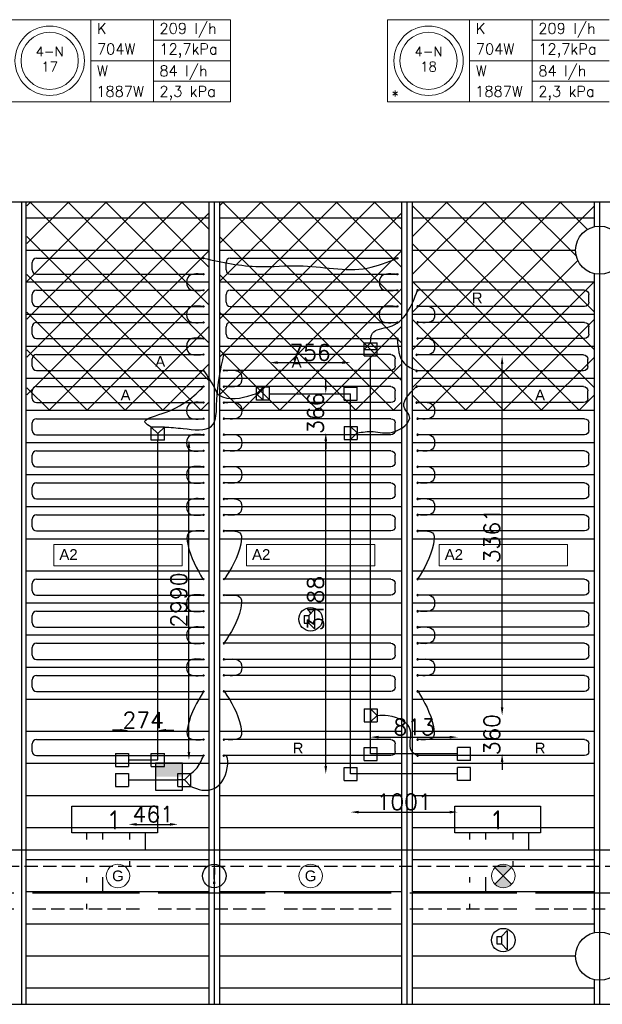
# Model space of a CAD drawing. Extents: x 51386 to 741080, y -643930 to -279818.
# Tile 30 of 34: x 384133 to 389575, y -290011 to -280806. Entities that reach past the tile are written whole.
import ezdxf
from ezdxf.enums import TextEntityAlignment as Align

# ---------------------------------------------------------------- set-up
doc = ezdxf.new("R2010")
doc.units = 0
doc.header["$LTSCALE"] = 25
for name, pattern in [('2322105', [47, 40, -7]), ('2322106', [47, 5, -2, 5, -2, 5, -2, 5, -2, 5, -2, 5, -7]), ('2322107', [2000, 1000, 1000]), ('2322108', [7, 5, -2])]:
    doc.linetypes.add(name, pattern=pattern)
doc.layers.get('0').update_dxf_attribs({"linetype": 'CONTINUOUS'})
doc.layers.get('DEFPOINTS').update_dxf_attribs({"linetype": 'CONTINUOUS'})
for name, color, linetype in [('000Vermogens2', 7, 'CONTINUOUS'), ('60', 7, 'CONTINUOUS'), ('KP-bandraster', 5, 'CONTINUOUS'), ('KP-koppelingen', 6, 'CONTINUOUS'), ('KP-leidingen(aanvoer)', 5, 'CONTINUOUS'), ('KP-leidingen(retour)', 1, 'CONTINUOUS'), ('KP-lucht centreline', 2, 'CONTINUOUS'), ('KP-maatvoering', 7, 'CONTINUOUS'), ('KP-Melders', 3, 'CONTINUOUS'), ('KP-Oppervlak', 3, 'CONTINUOUS'), ('KP-panelen', 1, 'CONTINUOUS'), ('KP-registers', 4, 'CONTINUOUS'), ('KP-slangen', 7, 'CONTINUOUS'), ('KP-tekst', 7, 'CONTINUOUS'), ('SYM-W', 7, 'CONTINUOUS'), ('Thermostaat', 160, 'CONTINUOUS'), ('WL5501--', 130, 'CONTINUOUS'), ('WL5502--', 130, 'CONTINUOUS'), ('WL561---_AANVOER', 10, 'CONTINUOUS'), ('WL561---_RETOUR', 10, 'CONTINUOUS')]:
    doc.layers.add(name, color=color, linetype=linetype)
doc.layers.add('KP-Aluminium', color=8, linetype='CONTINUOUS', lineweight=18)
doc.layers.add('KP-Verlichting', color=2, linetype='CONTINUOUS', lineweight=18)
doc.styles.add('arial', font='ARIAL.TTF')
doc.styles.add('BURO-018', font='ISO96.shx', dxfattribs={"height": 90})
doc.styles.add('ISO', font='ISO.SHX')
doc.styles.add('VERWOL-1', font='ROMANS.SHX')
doc.dimstyles.new('MARTIN', dxfattribs={"dimscale": 0, "dimtxt": 50, "dimasz": 75, "dimexe": 4, "dimexo": 4, "dimgap": 20, "dimtad": 1, "dimdec": 0, "dimrnd": 0.01, "dimzin": 1, "dimdsep": 46, "dimtxsty": 'VERWOL-1', "dimcen": -25, "dimdle": 1, "dimclrd": 7, "dimclre": 2, "dimclrt": 7, "dimadec": 0, "dimazin": 0, "dimtfac": 1, "dimtdec": 0, "dimtix": 1, "dimtofl": 0, "dimtmove": 0, "dimatfit": 3, "dimldrblk": 'OBLIQUE', "dimfxl": 0, "dimtvp": 33.333333, "dimtolj": 1, "dimtzin": 1, "dimarcsym": 0})
pattern_1 = [(45, (186419.77, -45455.28), (-176.7767, 176.7767), []), (135, (186419.77, -45455.28), (-176.7767, -176.7767), [])]

# ---------------------------------------------------------------- blocks, each defined once
blk = doc.blocks.new('Register A')
at = {"layer": 'KP-registers', "linetype": 'Continuous'}
for p, q in [((50, 115), (50, 185)), ((90, 225), (1644, 225)), ((90, 75), (1644, 75))]:
    blk.add_line(p, q, dxfattribs=at)
for centre in [(1650, 225), (1650, 75)]:
    blk.add_circle(centre, 6, dxfattribs=at)
for centre, start, end in [((90, 185), 90, 180), ((90, 115), 180, 270)]:
    blk.add_arc(centre, 40, start, end, dxfattribs=at)
blk = doc.blocks.new('*D1607')
at = {"layer": 'DEFPOINTS', "color": 0, "linetype": 'Continuous', "transparency": 16777216}
for p in [(385423, -287449.4), (385148.9, -287726.1), (385423, -287726.1)]:
    blk.add_point(p, dxfattribs=at)
at = {"layer": 'KP-maatvoering', "color": 7, "linetype": 'Continuous', "lineweight": -2, "transparency": 16777216}
for p, q in [((385073.9, -287449.4), (384998.9, -287449.4)), ((385498, -287449.4), (385573, -287449.4))]:
    blk.add_line(p, q, dxfattribs=at)
at = {"layer": 'KP-maatvoering', "color": 7, "linetype": 'Continuous', "transparency": 16777216}
for points in [[(385073.9, -287436.9), (385073.9, -287461.9), (385148.9, -287449.4)], [(385498, -287436.9), (385498, -287461.9), (385423, -287449.4)]]:
    blk.add_solid(points, dxfattribs=at)
at = {"layer": 'KP-maatvoering', "color": 7, "linetype": 'Continuous', "transparency": 16777216, "insert": (385286, -287354.4), "char_height": 150, "attachment_point": 5, "style": 'VERWOL-1'}
blk.add_mtext('\\A1;274', dxfattribs=at)
blk = doc.blocks.new('_OBLIQUE')
at = {"color": 0, "linetype": 'ByBlock'}
blk.add_line((-0.5, -0.5), (0.5, 0.5), dxfattribs=at)
blk = doc.blocks.new('*D1608')
at = {"layer": 'DEFPOINTS', "color": 0, "linetype": 'Continuous', "transparency": 16777216}
for p in [(385148.9, -287913.3), (385610.2, -287913.4), (385610.2, -288328.8)]:
    blk.add_point(p, dxfattribs=at)
at = {"layer": 'KP-maatvoering', "color": 7, "linetype": 'Continuous', "lineweight": -2, "transparency": 16777216}
blk.add_line((385223.9, -288328.8), (385535.2, -288328.8), dxfattribs=at)
at = {"layer": 'KP-maatvoering', "color": 7, "linetype": 'Continuous', "transparency": 16777216}
for points in [[(385223.9, -288316.3), (385223.9, -288341.3), (385148.9, -288328.8)], [(385535.2, -288316.3), (385535.2, -288341.3), (385610.2, -288328.8)]]:
    blk.add_solid(points, dxfattribs=at)
at = {"layer": 'KP-maatvoering', "color": 7, "linetype": 'Continuous', "transparency": 16777216, "insert": (385379.6, -288233.8), "char_height": 150, "attachment_point": 5, "style": 'VERWOL-1'}
blk.add_mtext('\\A1;461', dxfattribs=at)
blk = doc.blocks.new('*D1609')
at = {"layer": 'DEFPOINTS', "color": 0, "linetype": 'Continuous', "transparency": 16777216}
for p in [(385423, -284735.9), (385713.5, -284735.9), (385423, -287726.1)]:
    blk.add_point(p, dxfattribs=at)
at = {"layer": 'KP-maatvoering', "color": 7, "linetype": 'Continuous', "lineweight": -2, "transparency": 16777216}
blk.add_line((385713.5, -287651.1), (385713.5, -284810.9), dxfattribs=at)
at = {"layer": 'KP-maatvoering', "color": 7, "linetype": 'Continuous', "transparency": 16777216}
for points in [[(385701, -284810.9), (385726, -284810.9), (385713.5, -284735.9)], [(385701, -287651.1), (385726, -287651.1), (385713.5, -287726.1)]]:
    blk.add_solid(points, dxfattribs=at)
at = {"layer": 'KP-maatvoering', "color": 7, "linetype": 'Continuous', "transparency": 16777216, "insert": (385618.5, -286231), "char_height": 150, "attachment_point": 5, "rotation": 90, "style": 'VERWOL-1'}
blk.add_mtext('\\A1;2990', dxfattribs=at)
blk = doc.blocks.new('*D1610')
at = {"layer": 'DEFPOINTS', "color": 0, "linetype": 'Continuous', "transparency": 16777216}
for p in [(387223, -287857.4), (388223.7, -287857.4), (388223.7, -288214.2)]:
    blk.add_point(p, dxfattribs=at)
at = {"layer": 'KP-maatvoering', "color": 7, "linetype": 'Continuous', "lineweight": -2, "transparency": 16777216}
blk.add_line((387298, -288214.2), (388148.7, -288214.2), dxfattribs=at)
at = {"layer": 'KP-maatvoering', "color": 7, "linetype": 'Continuous', "transparency": 16777216}
for points in [[(387298, -288201.7), (387298, -288226.7), (387223, -288214.2)], [(388148.7, -288201.7), (388148.7, -288226.7), (388223.7, -288214.2)]]:
    blk.add_solid(points, dxfattribs=at)
at = {"layer": 'KP-maatvoering', "color": 7, "linetype": 'Continuous', "transparency": 16777216, "insert": (387723.4, -288119.2), "char_height": 150, "attachment_point": 5, "style": 'VERWOL-1'}
blk.add_mtext('\\A1;1001', dxfattribs=at)
blk = doc.blocks.new('*D1611')
at = {"layer": 'DEFPOINTS', "color": 0, "linetype": 'Continuous', "transparency": 16777216}
for p in [(388223.7, -287513.3), (387410.2, -287609.4), (388223.7, -287670.2)]:
    blk.add_point(p, dxfattribs=at)
at = {"layer": 'KP-maatvoering', "color": 7, "linetype": 'Continuous', "lineweight": -2, "transparency": 16777216}
blk.add_line((387485.2, -287513.3), (388148.7, -287513.3), dxfattribs=at)
at = {"layer": 'KP-maatvoering', "color": 7, "linetype": 'Continuous', "transparency": 16777216}
for points in [[(387485.2, -287500.8), (387485.2, -287525.8), (387410.2, -287513.3)], [(388148.7, -287500.8), (388148.7, -287525.8), (388223.7, -287513.3)]]:
    blk.add_solid(points, dxfattribs=at)
at = {"layer": 'KP-maatvoering', "color": 7, "linetype": 'Continuous', "transparency": 16777216, "insert": (387817, -287418.3), "char_height": 150, "attachment_point": 5, "style": 'VERWOL-1'}
blk.add_mtext('\\A1;813', dxfattribs=at)
blk = doc.blocks.new('*D1612')
at = {"layer": 'DEFPOINTS', "color": 0, "linetype": 'Continuous', "transparency": 16777216}
for p in [(387471, -287310.2), (387471, -287670.2), (388639.2, -287670.2)]:
    blk.add_point(p, dxfattribs=at)
at = {"layer": 'KP-maatvoering', "color": 7, "linetype": 'Continuous', "lineweight": -2, "transparency": 16777216}
for p, q in [((388639.2, -287235.2), (388639.2, -287160.2)), ((388639.2, -287745.2), (388639.2, -287820.2))]:
    blk.add_line(p, q, dxfattribs=at)
at = {"layer": 'KP-maatvoering', "color": 7, "linetype": 'Continuous', "transparency": 16777216}
for points in [[(388626.7, -287235.2), (388651.7, -287235.2), (388639.2, -287310.2)], [(388626.7, -287745.2), (388651.7, -287745.2), (388639.2, -287670.2)]]:
    blk.add_solid(points, dxfattribs=at)
at = {"layer": 'KP-maatvoering', "color": 7, "linetype": 'Continuous', "transparency": 16777216, "insert": (388544.2, -287490.2), "char_height": 150, "attachment_point": 5, "rotation": 90, "style": 'VERWOL-1'}
blk.add_mtext('\\A1;360', dxfattribs=at)
blk = doc.blocks.new('*D1613')
at = {"layer": 'DEFPOINTS', "color": 0, "linetype": 'Continuous', "transparency": 16777216}
for p in [(387410.2, -283949.2), (388639.2, -283949.2), (387471, -287310.2)]:
    blk.add_point(p, dxfattribs=at)
at = {"layer": 'KP-maatvoering', "color": 7, "linetype": 'Continuous', "lineweight": -2, "transparency": 16777216}
blk.add_line((388639.2, -287235.2), (388639.2, -284024.2), dxfattribs=at)
at = {"layer": 'KP-maatvoering', "color": 7, "linetype": 'Continuous', "transparency": 16777216}
for points in [[(388626.7, -284024.2), (388651.7, -284024.2), (388639.2, -283949.2)], [(388626.7, -287235.2), (388651.7, -287235.2), (388639.2, -287310.2)]]:
    blk.add_solid(points, dxfattribs=at)
at = {"layer": 'KP-maatvoering', "color": 7, "linetype": 'Continuous', "transparency": 16777216, "insert": (388544.2, -285629.7), "char_height": 150, "attachment_point": 5, "rotation": 90, "style": 'VERWOL-1'}
blk.add_mtext('\\A1;3361', dxfattribs=at)
blk = doc.blocks.new('*D1614')
at = {"layer": 'DEFPOINTS', "color": 0, "linetype": 'Continuous', "transparency": 16777216}
for p in [(386991.8, -284669.2), (387162.1, -284669.2), (387223, -287857.4)]:
    blk.add_point(p, dxfattribs=at)
at = {"layer": 'KP-maatvoering', "color": 7, "linetype": 'Continuous', "lineweight": -2, "transparency": 16777216}
blk.add_line((386991.8, -287782.4), (386991.8, -284744.2), dxfattribs=at)
at = {"layer": 'KP-maatvoering', "color": 7, "linetype": 'Continuous', "transparency": 16777216}
for points in [[(386979.3, -284744.2), (387004.3, -284744.2), (386991.8, -284669.2)], [(386979.3, -287782.4), (387004.3, -287782.4), (386991.8, -287857.4)]]:
    blk.add_solid(points, dxfattribs=at)
at = {"layer": 'KP-maatvoering', "color": 7, "linetype": 'Continuous', "transparency": 16777216, "insert": (386896.8, -286263.3), "char_height": 150, "attachment_point": 5, "rotation": 90, "style": 'VERWOL-1'}
blk.add_mtext('\\A1;3188', dxfattribs=at)
blk = doc.blocks.new('*D1615')
at = {"layer": 'DEFPOINTS', "color": 0, "linetype": 'Continuous', "transparency": 16777216}
for p in [(387162.2, -284303.1), (386991.8, -284669.2), (387162.1, -284669.2)]:
    blk.add_point(p, dxfattribs=at)
at = {"layer": 'KP-maatvoering', "color": 7, "linetype": 'Continuous', "lineweight": -2, "transparency": 16777216}
for p, q in [((386991.8, -284228.1), (386991.8, -284153.1)), ((386991.8, -284744.2), (386991.8, -284819.2))]:
    blk.add_line(p, q, dxfattribs=at)
at = {"layer": 'KP-maatvoering', "color": 7, "linetype": 'Continuous', "transparency": 16777216}
for points in [[(386979.3, -284228.1), (387004.3, -284228.1), (386991.8, -284303.1)], [(386979.3, -284744.2), (387004.3, -284744.2), (386991.8, -284669.2)]]:
    blk.add_solid(points, dxfattribs=at)
at = {"layer": 'KP-maatvoering', "color": 7, "linetype": 'Continuous', "transparency": 16777216, "insert": (386896.8, -284486.2), "char_height": 150, "attachment_point": 5, "rotation": 90, "style": 'VERWOL-1'}
blk.add_mtext('\\A1;366', dxfattribs=at)
blk = doc.blocks.new('*D1616')
at = {"layer": 'DEFPOINTS', "color": 0, "linetype": 'Continuous', "transparency": 16777216}
for p in [(387223, -284011.8), (387223, -284242.3), (386466.7, -284303.1)]:
    blk.add_point(p, dxfattribs=at)
at = {"layer": 'KP-maatvoering', "color": 7, "linetype": 'Continuous', "lineweight": -2, "transparency": 16777216}
blk.add_line((386541.7, -284011.8), (387148, -284011.8), dxfattribs=at)
at = {"layer": 'KP-maatvoering', "color": 7, "linetype": 'Continuous', "transparency": 16777216}
for points in [[(386541.7, -283999.3), (386541.7, -284024.3), (386466.7, -284011.8)], [(387148, -283999.3), (387148, -284024.3), (387223, -284011.8)]]:
    blk.add_solid(points, dxfattribs=at)
at = {"layer": 'KP-maatvoering', "color": 7, "linetype": 'Continuous', "transparency": 16777216, "insert": (386844.8, -283916.8), "char_height": 150, "attachment_point": 5, "style": 'VERWOL-1'}
blk.add_mtext('\\A1;756', dxfattribs=at)
blk = doc.blocks.new('SW30485012')
at = {"color": 0, "linetype": 'Continuous'}
for p, q in [((-2.5, 2.5), (-2.5, -2.5)), ((2.5, 2.5), (-2.5, 2.5)), ((2.5, -2.5), (2.5, 2.5)), ((-2.5, -2.5), (2.5, -2.5))]:
    blk.add_line(p, q, dxfattribs=at)
blk.add_solid([(-2.5, 0), (2.5, 0), (-2.5, -2.5), (2.5, -2.5)], dxfattribs=at)
at = {"color": 0, "linetype": 'Continuous', "style": 'BURO-018', "flags": 1}
blk.add_attdef('W_ID', (0, 0), '', height=1.8, dxfattribs=at)

msp = doc.modelspace()

# ---------------------------------------------------------------- hatches: boundary and pattern name
at = {"layer": 'KP-Aluminium', "linetype": 'Continuous'}
h = msp.add_hatch(dxfattribs=at)
h.set_pattern_fill('ANSI37', color=256, scale=2000)
h.set_pattern_definition(pattern_1)
h.paths.add_polyline_path([(385899.9, -282511), (384199.9, -282511), (384199.9, -282661), (385899.9, -282661)])
h.paths.add_polyline_path([(385899.9, -282661), (384199.9, -282661), (384199.9, -282961), (385899.9, -282961)])
h.paths.add_polyline_path([(385899.9, -282961), (384199.9, -282961), (384199.9, -283261), (385899.9, -283261)])
h.paths.add_polyline_path([(385899.9, -283261), (384199.9, -283261), (384199.9, -283561), (385899.9, -283561)])
h.paths.add_polyline_path([(385899.9, -283561), (384199.9, -283561), (384199.9, -283861), (385899.9, -283861)])
h.paths.add_polyline_path([(385899.9, -283861), (384199.9, -283861), (384199.9, -284161), (385899.9, -284161)])
h.paths.add_polyline_path([(385899.9, -284161), (384199.9, -284161), (384199.9, -284461), (385899.9, -284461)])
h = msp.add_hatch(dxfattribs=at)
h.set_pattern_fill('ANSI37', color=256, scale=2000)
h.set_pattern_definition([(45, (188219.77, -45455.28), (-176.7767, 176.7767), []), (135, (188219.77, -45455.28), (-176.7767, -176.7767), [])])
h.paths.add_polyline_path([(387699.9, -282511), (385999.9, -282511), (385999.9, -282661), (387699.9, -282661)])
h.paths.add_polyline_path([(387699.9, -282661), (385999.9, -282661), (385999.9, -282961), (387699.9, -282961)])
h.paths.add_polyline_path([(387699.9, -282961), (385999.9, -282961), (385999.9, -283261), (387699.9, -283261)])
h.paths.add_polyline_path([(387699.9, -283261), (385999.9, -283261), (385999.9, -283561), (387699.9, -283561)])
h.paths.add_polyline_path([(387699.9, -283561), (385999.9, -283561), (385999.9, -283861), (387699.9, -283861)])
h.paths.add_polyline_path([(387699.9, -283861), (385999.9, -283861), (385999.9, -284161), (387699.9, -284161)])
h.paths.add_polyline_path([(387699.9, -284161), (385999.9, -284161), (385999.9, -284461), (387699.9, -284461)])
h = msp.add_hatch(dxfattribs=at)
h.set_pattern_fill('ANSI37', color=256, scale=2000)
h.set_pattern_definition(pattern_1)
h.paths.add_polyline_path([(389499.9, -282511), (387799.9, -282511), (387799.9, -282661), (389499.9, -282661)])
h.paths.add_polyline_path([(389499.9, -282741.6), (389499.9, -282661), (387799.9, -282661), (387799.9, -282961), (389324.9, -282961, -0.350001)])
h.paths.add_polyline_path([(389324.9, -282961), (387799.9, -282961), (387799.9, -283261), (389499.9, -283261), (389499.9, -283180.4, -0.350001)])
h.paths.add_polyline_path([(389499.9, -283261), (387799.9, -283261), (387799.9, -283561), (389499.9, -283561)])
h.paths.add_polyline_path([(389499.9, -283561), (387799.9, -283561), (387799.9, -283861), (389499.9, -283861)])
h.paths.add_polyline_path([(389499.9, -283861), (387799.9, -283861), (387799.9, -284161), (389499.9, -284161)])
h.paths.add_polyline_path([(389499.9, -284161), (387799.9, -284161), (387799.9, -284461), (389499.9, -284461)])
at = {"layer": 'KP-Verlichting', "linetype": 'Continuous'}
h = msp.add_hatch(color=256, dxfattribs=at)
h.paths.add_polyline_path([(388572.2, -288733.2), (388649.9, -288811), (388727.7, -288733.2, 0.414214)])
h.paths.add_polyline_path([(388572.2, -288888.8, 0.414214), (388727.7, -288888.8), (388649.9, -288811)])

# ---------------------------------------------------------------- linework, layer by layer
at = {"layer": '000Vermogens2', "linetype": 'Continuous', "lineweight": 0}
for p, q in [((384028.7, -280805.9), (386101.5, -280805.9)), ((384796.5, -280805.9), (384796.5, -281573.8)), ((385381.8, -281189.8), (385381.8, -280805.9)), ((386101.5, -280805.9), (386101.5, -281573.8)), ((387567.8, -280805.9), (387567.8, -281573.8)), ((387567.8, -280805.9), (389640.7, -280805.9)), ((388335.7, -280805.9), (388335.7, -281573.8)), ((388920.9, -281189.8), (388920.9, -280805.9)), ((385381.8, -280997.9), (386101.5, -280997.9)), ((388920.9, -280997.9), (389640.7, -280997.9)), ((384796.5, -281189.8), (386101.5, -281189.8)), ((385381.8, -281189.8), (385381.8, -281573.8)), ((388335.7, -281189.8), (389640.7, -281189.8)), ((388920.9, -281189.8), (388920.9, -281573.8)), ((385381.8, -281381.8), (386101.5, -281381.8)), ((388920.9, -281381.8), (389640.7, -281381.8)), ((384028.7, -281573.8), (386101.5, -281573.8)), ((387567.8, -281573.8), (389640.7, -281573.8))]:
    msp.add_line(p, q, dxfattribs=at)
for centre, radius in [((384412.6, -281189.8), 324.2), ((384412.6, -281189.8), 267.6), ((387951.7, -281189.8), 324.2), ((387951.7, -281189.8), 267.6)]:
    msp.add_circle(centre, radius, dxfattribs=at)
at = {"layer": 'KP-bandraster', "linetype": 'Continuous'}
for p, q in [((384189.9, -282511), (384189.9, -290011)), ((385899.9, -282511), (385899.9, -290011)), ((385999.9, -282511), (385999.9, -290011)), ((387699.9, -282511), (387699.9, -290011)), ((387799.9, -282511), (387799.9, -290011)), ((389499.9, -282511), (389499.9, -282741.6)), ((389499.9, -283180.4), (389499.9, -289341.6)), ((389499.9, -289780.4), (389499.9, -290011))]:
    msp.add_line(p, q, dxfattribs=at)
for centre in [(389549.9, -282961), (389549.9, -289561)]:
    msp.add_circle(centre, 225, dxfattribs=at)
at = {"layer": 'KP-koppelingen', "linetype": 'Continuous'}
for p, q in [((387349.3, -283827.6), (387470.9, -283827.5)), ((387410.1, -283827.5), (387349.3, -283888.4)), ((387349.4, -283949.2), (387349.3, -283827.6)), ((387471, -283888.3), (387410.1, -283827.5)), ((387471, -283949.1), (387470.9, -283827.5)), ((387349.3, -283888.4), (387471, -283888.3)), ((387349.4, -283949.2), (387471, -283949.1)), ((386466.6, -284242.3), (386345, -284242.4)), ((386345.1, -284364), (386345, -284242.4)), ((386405.8, -284242.4), (386345, -284303.2)), ((386405.9, -284364), (386405.8, -284242.4)), ((386466.7, -284364), (386466.6, -284242.3)), ((387162.2, -284364), (387162.2, -284242.3)), ((387162.2, -284242.3), (387283.8, -284242.3)), ((387283.8, -284364), (387283.8, -284242.3)), ((386345, -284303.2), (386405.9, -284364)), ((386466.7, -284364), (386345.1, -284364)), ((387162.2, -284364), (387283.8, -284364)), ((385362.2, -284735.8), (385362.2, -284614.2)), ((385483.9, -284614.3), (385362.2, -284614.2)), ((385362.2, -284614.2), (385423, -284675)), ((385423, -284675), (385483.9, -284614.3)), ((385483.8, -284735.9), (385483.9, -284614.3)), ((387162.1, -284608.4), (387283.7, -284608.3)), ((387162.1, -284608.4), (387162.1, -284730)), ((387222.9, -284608.3), (387223, -284730)), ((387283.8, -284669.1), (387222.9, -284608.3)), ((387283.7, -284608.3), (387283.8, -284729.9)), ((385423, -284675), (385423, -284735.9)), ((387223, -284730), (387283.8, -284669.1)), ((385483.8, -284735.9), (385362.2, -284735.8)), ((387162.1, -284730), (387283.8, -284729.9)), ((387349.3, -287249.4), (387471, -287249.3)), ((387349.3, -287249.4), (387349.4, -287371)), ((387410.2, -287249.4), (387410.2, -287371)), ((387471, -287310.2), (387410.2, -287249.4)), ((387471, -287249.3), (387471, -287371)), ((387349.4, -287371), (387471, -287371)), ((387410.2, -287371), (387471, -287310.2)), ((387349.4, -287731.1), (387349.4, -287609.4)), ((387349.4, -287609.4), (387471, -287609.4)), ((387471, -287731.1), (387471, -287609.4)), ((388223.7, -287731.1), (388223.7, -287609.4)), ((388345.3, -287609.4), (388223.7, -287609.4)), ((388345.3, -287731.1), (388345.3, -287609.4)), ((385027.3, -287665.3), (385148.9, -287665.3)), ((385027.3, -287665.3), (385027.3, -287786.9)), ((385148.9, -287665.3), (385148.9, -287786.9)), ((385362.2, -287787), (385362.2, -287665.3)), ((385362.2, -287665.3), (385483.8, -287665.3)), ((385483.8, -287787), (385483.8, -287665.3)), ((387349.4, -287731.1), (387471, -287731.1)), ((388345.3, -287731.1), (388223.7, -287731.1)), ((385027.3, -287786.9), (385148.9, -287786.9)), ((385362.2, -287787), (385483.8, -287787)), ((387162.2, -287918.3), (387162.2, -287796.6)), ((387162.2, -287796.6), (387283.8, -287796.6)), ((387283.8, -287918.3), (387283.8, -287796.6)), ((388223.7, -287918.3), (388223.7, -287796.6)), ((388345.3, -287796.6), (388223.7, -287796.6)), ((388345.3, -287918.3), (388345.3, -287796.6)), ((385027.3, -287852.5), (385027.2, -287974.1)), ((385027.3, -287852.5), (385148.9, -287852.5)), ((385148.9, -287852.5), (385148.9, -287974.1)), ((385610.2, -287974.2), (385610.2, -287852.5)), ((385610.2, -287852.5), (385731.9, -287852.6)), ((385671, -287913.4), (385610.2, -287913.4)), ((385731.9, -287852.6), (385671, -287913.4)), ((385671, -287913.4), (385731.8, -287974.2)), ((385731.8, -287974.2), (385731.9, -287852.6)), ((387162.2, -287918.3), (387283.8, -287918.3)), ((388345.3, -287918.3), (388223.7, -287918.3)), ((385027.2, -287974.1), (385148.9, -287974.1)), ((385610.2, -287974.2), (385731.8, -287974.2))]:
    msp.add_line(p, q, dxfattribs=at)
at = {"layer": 'KP-leidingen(aanvoer)', "linetype": 'Continuous'}
for p, q in [((386466.7, -284303.1), (387223, -284303.1)), ((387223, -287857.4), (387223, -284303.1)), ((385423, -287726.1), (385423, -284735.9)), ((385148.9, -287726.1), (385423, -287726.1)), ((388223.7, -287857.4), (387223, -287857.4))]:
    msp.add_line(p, q, dxfattribs=at)
at = {"layer": 'KP-leidingen(retour)', "linetype": 'Continuous'}
for p, q in [((387410.2, -287670.2), (387410.2, -283949.2)), ((388223.7, -287670.2), (387410.2, -287670.2)), ((385148.9, -287913.3), (385610.2, -287913.4))]:
    msp.add_line(p, q, dxfattribs=at)
at = {"layer": 'KP-lucht centreline', "linetype": 'Continuous'}
for p, q in [((384149.9, -282511), (384149.9, -290011)), ((385949.9, -282511), (385949.9, -290011)), ((387749.9, -282511), (387749.9, -290011)), ((389549.9, -282511), (389549.9, -290011))]:
    msp.add_line(p, q, dxfattribs=at)
at = {"layer": 'KP-Melders', "linetype": 'Continuous'}
for p, q in [((386833.1, -286376.6), (386885.1, -286321.2)), ((386885.1, -286321.2), (386885.1, -286501.9)), ((386790.1, -286376.6), (386833.1, -286376.6)), ((386790.1, -286376.6), (386790.1, -286446.6)), ((386790.1, -286446.6), (386833.1, -286446.6)), ((386790.1, -286446.6), (386833.1, -286446.6)), ((386833.1, -286376.6), (386833.1, -286446.6)), ((386833.1, -286446.6), (386885.1, -286501.9)), ((388590.1, -289376.6), (388633.1, -289376.6)), ((388590.1, -289376.6), (388590.1, -289446.6)), ((388633.1, -289376.6), (388685.1, -289321.2)), ((388633.1, -289376.6), (388633.1, -289446.6)), ((388685.1, -289321.2), (388685.1, -289501.9)), ((388590.1, -289446.6), (388633.1, -289446.6)), ((388590.1, -289446.6), (388633.1, -289446.6)), ((388633.1, -289446.6), (388685.1, -289501.9))]:
    msp.add_line(p, q, dxfattribs=at)
for centre in [(386849.9, -286411), (385949.9, -288811), (388649.9, -289411)]:
    msp.add_circle(centre, 110, dxfattribs=at)
at = {"layer": 'KP-Oppervlak', "linetype": 'Continuous'}
for p, q in [((397199.9, -282511), (327899.9, -282511)), ((346399.9, -290011), (397199.9, -290011))]:
    msp.add_line(p, q, dxfattribs=at)
at = {"layer": 'KP-panelen', "linetype": 'Continuous'}
for p, q in [((385899.9, -282661), (384199.9, -282661)), ((387699.9, -282661), (385999.9, -282661)), ((389499.9, -282661), (387799.9, -282661)), ((384199.9, -282961), (385899.9, -282961)), ((385999.9, -282961), (387699.9, -282961)), ((387799.9, -282961), (389324.9, -282961)), ((385899.9, -283261), (384199.9, -283261)), ((387699.9, -283261), (385999.9, -283261)), ((389499.9, -283261), (387799.9, -283261)), ((385899.9, -283561), (384199.9, -283561)), ((387699.9, -283561), (385999.9, -283561)), ((389499.9, -283561), (387799.9, -283561)), ((385899.9, -283861), (384199.9, -283861)), ((387699.9, -283861), (385999.9, -283861)), ((389499.9, -283861), (387799.9, -283861)), ((385899.9, -284161), (384199.9, -284161)), ((387699.9, -284161), (385999.9, -284161)), ((389499.9, -284161), (387799.9, -284161)), ((385899.9, -284461), (384199.9, -284461)), ((387699.9, -284461), (385999.9, -284461)), ((389499.9, -284461), (387799.9, -284461)), ((385899.9, -284761), (384199.9, -284761)), ((387699.9, -284761), (385999.9, -284761)), ((389499.9, -284761), (387799.9, -284761)), ((385899.9, -285061), (384199.9, -285061)), ((387699.9, -285061), (385999.9, -285061)), ((389499.9, -285061), (387799.9, -285061)), ((385899.9, -285361), (384199.9, -285361)), ((387699.9, -285361), (385999.9, -285361)), ((389499.9, -285361), (387799.9, -285361)), ((385899.9, -285661), (384199.9, -285661)), ((387699.9, -285661), (385999.9, -285661)), ((389499.9, -285661), (387799.9, -285661)), ((385899.9, -285961), (384199.9, -285961)), ((387699.9, -285961), (385999.9, -285961)), ((387699.9, -285961), (385999.9, -285961)), ((389499.9, -285961), (387799.9, -285961)), ((385899.9, -286261), (384199.9, -286261)), ((387699.9, -286261), (385999.9, -286261)), ((387699.9, -286261), (385999.9, -286261)), ((389499.9, -286261), (387799.9, -286261)), ((385899.9, -286561), (384199.9, -286561)), ((387699.9, -286561), (385999.9, -286561)), ((389499.9, -286561), (387799.9, -286561)), ((385899.9, -286861), (384199.9, -286861)), ((387699.9, -286861), (385999.9, -286861)), ((389499.9, -286861), (387799.9, -286861)), ((385899.9, -287161), (384199.9, -287161)), ((387699.9, -287161), (385999.9, -287161)), ((389499.9, -287161), (387799.9, -287161)), ((385899.9, -287461), (384199.9, -287461)), ((387699.9, -287461), (385999.9, -287461)), ((389499.9, -287461), (387799.9, -287461)), ((385899.9, -287761), (384199.9, -287761)), ((387699.9, -287761), (385999.9, -287761)), ((389499.9, -287761), (387799.9, -287761)), ((385899.9, -288061), (384199.9, -288061)), ((387699.9, -288061), (385999.9, -288061)), ((389499.9, -288061), (387799.9, -288061)), ((385899.9, -288361), (384199.9, -288361)), ((387699.9, -288361), (385999.9, -288361)), ((389499.9, -288361), (387799.9, -288361)), ((385899.9, -288661), (384199.9, -288661)), ((387699.9, -288661), (385999.9, -288661)), ((389499.9, -288661), (387799.9, -288661)), ((385899.9, -288961), (384199.9, -288961)), ((387699.9, -288961), (385999.9, -288961)), ((389499.9, -288961), (387799.9, -288961)), ((385899.9, -289261), (384199.9, -289261)), ((387699.9, -289261), (385999.9, -289261)), ((389499.9, -289261), (387799.9, -289261)), ((385899.9, -289561), (384199.9, -289561)), ((387699.9, -289561), (385999.9, -289561)), ((389324.9, -289561), (387799.9, -289561)), ((385899.9, -289861), (384199.9, -289861)), ((387699.9, -289861), (385999.9, -289861)), ((389499.9, -289861), (387799.9, -289861))]:
    msp.add_line(p, q, dxfattribs=at)
at = {"layer": 'KP-slangen', "linetype": 'Continuous'}
for points in [[(385849.9, -283036), (386371.1, -283114.5), (386741.9, -283106), (387379.1, -283128.2), (387660, -283036)], [(385843.9, -283186), (385702.2, -283214.9), (385702.2, -283307.7), (385843.9, -283336)], [(387643.9, -283186), (387502.2, -283214.9), (387502.2, -283307.7), (387643.9, -283336)], [(387410.8, -283828.3), (387427.3, -283736.3), (387583.8, -283677.3), (387849.9, -283336)], [(385843.9, -283486), (385702.2, -283514.9), (385702.2, -283607.7), (385843.9, -283636)], [(387643.9, -283486), (387502.2, -283514.9), (387502.2, -283607.7), (387643.9, -283636)], [(387855.9, -283486), (387997.7, -283514.9), (387997.7, -283607.7), (387855.9, -283636)], [(385843.9, -283786), (385702.2, -283814.9), (385702.2, -283907.7), (385843.9, -283936)], [(387660, -283786), (387726.8, -284021.4), (387839.9, -284086)], [(387855.9, -283786), (387997.7, -283814.9), (387997.7, -283907.7), (387855.9, -283936)], [(385483.9, -284614.3), (385659.8, -284627.9), (385924.8, -284606.9), (385973.7, -284367.6), (386039.9, -283936)], [(385849.9, -284086), (385960.3, -284266.7), (385980.8, -284302.8), (386028.6, -284332.5), (386345.2, -284301)], [(386055.9, -284086), (386197.7, -284114.9), (386197.7, -284207.7), (386055.9, -284236)], [(385362.2, -284614.2), (385304, -284572.1), (385462.1, -284488.4), (385849.9, -284236)], [(387283.8, -284669.1), (387434, -284656.6), (387615.8, -284662.6), (387772, -284506.6), (387728.8, -284443.3), (387839.9, -284236)], [(385843.9, -284386), (385702.2, -284414.9), (385702.2, -284507.7), (385843.9, -284536)], [(386055.9, -284386), (386197.7, -284414.9), (386197.7, -284507.7), (386055.9, -284536)], [(387855.9, -284386), (387997.7, -284414.9), (387997.7, -284507.7), (387855.9, -284536)], [(385843.9, -284686), (385702.2, -284714.9), (385702.2, -284807.7), (385843.9, -284836)], [(386055.9, -284686), (386197.7, -284714.9), (386197.7, -284807.7), (386055.9, -284836)], [(387855.9, -284686), (387997.7, -284714.9), (387997.7, -284807.7), (387855.9, -284836)], [(385843.9, -284986), (385702.2, -285014.9), (385702.2, -285107.7), (385843.9, -285136)], [(386055.9, -284986), (386197.7, -285014.9), (386197.7, -285107.7), (386055.9, -285136)], [(387855.9, -284986), (387997.7, -285014.9), (387997.7, -285107.7), (387855.9, -285136)], [(385843.9, -285286), (385702.2, -285314.9), (385702.2, -285407.7), (385843.9, -285436)], [(386055.9, -285286), (386197.7, -285314.9), (386197.7, -285407.7), (386055.9, -285436)], [(387855.9, -285286), (387997.7, -285314.9), (387997.7, -285407.7), (387855.9, -285436)], [(385843.9, -285586), (385702.2, -285614.9), (385702.2, -285707.7), (385843.9, -286036)], [(386055.9, -285586), (386197.7, -285614.9), (386197.7, -285707.7), (386045.9, -286036)], [(387855.9, -285586), (387997.7, -285614.9), (387997.7, -285707.7), (387849.9, -286036)], [(385843.9, -286186), (385702.2, -286214.9), (385702.2, -286307.7), (385843.9, -286336)], [(386055.9, -286186), (386197.7, -286214.9), (386197.7, -286307.7), (386039.9, -286636)], [(387855.9, -286186), (387997.7, -286214.9), (387997.7, -286307.7), (387855.9, -286336)], [(385843.9, -286486), (385702.2, -286514.9), (385702.2, -286607.7), (385843.9, -286636)], [(387855.9, -286486), (387997.7, -286514.9), (387997.7, -286607.7), (387855.9, -286636)], [(385843.9, -286786), (385702.2, -286814.9), (385702.2, -286907.7), (385843.9, -286936)], [(386055.9, -286786), (386197.7, -286814.9), (386197.7, -286907.7), (386055.9, -286936)], [(387855.9, -286786), (387997.7, -286814.9), (387997.7, -286907.7), (387855.9, -286936)], [(385849.9, -287086), (385702.2, -287414.9), (385702.2, -287507.7), (385843.9, -287536)], [(386045.9, -287086), (386197.7, -287414.9), (386197.7, -287507.7), (386055.9, -287536)], [(387855.9, -287086), (387997.7, -287414.9), (387997.7, -287507.7), (387855.9, -287536)], [(387471, -287310.2), (387575, -287310.2), (387780.5, -287450.7), (387788.1, -287637.1), (387850.9, -287686.6)], [(385731.8, -287974.2), (385834.9, -288007.7), (386054.7, -287866.2), (386039.9, -287686), (386029.1, -287691.9)], [(385731.9, -287852.6), (385778, -287812.8), (385849.9, -287686)]]:
    msp.add_spline(points, degree=3, dxfattribs=at)
at = {"layer": 'KP-Verlichting', "linetype": 'Continuous'}
for p, q in [((384449.9, -285711), (385649.9, -285711)), ((384449.9, -285711), (384449.9, -285911)), ((385649.9, -285711), (385649.9, -285911)), ((386249.9, -285711), (387449.9, -285711)), ((386249.9, -285711), (386249.9, -285911)), ((387449.9, -285711), (387449.9, -285911)), ((388049.9, -285711), (389249.9, -285711)), ((388049.9, -285711), (388049.9, -285911)), ((389249.9, -285711), (389249.9, -285911)), ((384449.9, -285911), (385649.9, -285911)), ((386249.9, -285911), (387449.9, -285911)), ((388049.9, -285911), (389249.9, -285911)), ((388727.7, -288888.8), (388572.2, -288733.2)), ((388572.2, -288888.8), (388727.7, -288733.2))]:
    msp.add_line(p, q, dxfattribs=at)
for centre in [(385049.9, -288811), (386849.9, -288811), (388649.9, -288811)]:
    msp.add_circle(centre, 110, dxfattribs=at)
at = {"layer": 'SYM-W', "color": 2, "linetype": 'Continuous'}
for points in [[(385418.8, -288407.4), (384618.8, -288407.4), (384618.8, -288157.4), (385418.8, -288157.4)], [(388998.2, -288407.4), (388198.2, -288407.4), (388198.2, -288157.4), (388998.2, -288157.4)]]:
    msp.add_lwpolyline(points, close=True, dxfattribs=at)
at = {"layer": 'WL5501--', "linetype": '2322105'}
for p, q in [((384908.3, -288471.4), (384908.3, -288407.4)), ((388487.7, -288471.4), (388487.7, -288407.4)), ((384908.3, -288971.4), (384908.3, -288821.4)), ((388487.7, -288971.4), (388487.7, -288821.4)), ((391126.9, -288971.4), (380202.2, -288971.4))]:
    msp.add_line(p, q, dxfattribs=at)
at = {"layer": 'WL5502--', "linetype": '2322106'}
for p, q in [((384758.3, -288471.4), (384758.3, -288407.4)), ((388337.7, -288471.4), (388337.7, -288407.4)), ((384758.3, -288871.4), (384758.3, -288821.4)), ((388337.7, -288871.4), (388337.7, -288821.4)), ((391126.9, -289121.4), (380466.4, -289121.4)), ((384758.3, -289121.4), (384758.3, -289071.4)), ((388337.7, -289121.4), (388337.7, -289071.4))]:
    msp.add_line(p, q, dxfattribs=at)
at = {"layer": 'WL561---_AANVOER', "linetype": '2322107'}
for p, q in [((385308.3, -288571.4), (385308.3, -288407.4)), ((388887.7, -288571.4), (388887.7, -288407.4)), ((391126.9, -288571.4), (379642.2, -288571.4))]:
    msp.add_line(p, q, dxfattribs=at)
at = {"layer": 'WL561---_RETOUR', "linetype": '2322108'}
for p, q in [((385158.3, -288407.4), (385158.3, -288471.4)), ((388737.7, -288407.4), (388737.7, -288471.4)), ((385158.3, -288671.4), (385158.3, -288721.4)), ((388737.7, -288671.4), (388737.7, -288721.4)), ((391126.9, -288721.4), (379924.2, -288721.4))]:
    msp.add_line(p, q, dxfattribs=at)

# ---------------------------------------------------------------- block references
at = {"layer": 'KP-registers', "linetype": 'Continuous'}
for p in [(384199.9, -283261), (386010, -283261), (384199.9, -283561), (386010, -283561), (384199.9, -283861), (386010, -283861), (384199.9, -284161), (384199.9, -284461), (384199.9, -284761), (384199.9, -285061), (384199.9, -285361), (384199.9, -285661), (384199.9, -286261), (384199.9, -286561), (384199.9, -286861), (384199.9, -287161), (384199.9, -287761)]:
    msp.add_blockref('Register A', p, dxfattribs=at)
at = {"layer": 'KP-registers', "linetype": 'Continuous', "xscale": -1}
for p in [(389499.9, -283561), (389499.9, -283861), (387689.9, -284161), (389489.9, -284164.2), (387689.9, -284461), (389489.9, -284461), (387689.9, -284761), (389499.9, -284761), (387689.9, -285061), (389499.9, -285061), (387689.9, -285361), (389499.9, -285361), (387689.9, -285661), (389499.9, -285661), (387689.9, -286261), (389499.9, -286261), (389499.9, -286561), (387689.9, -286861), (389499.9, -286861), (387689.9, -287161), (389499.9, -287161), (387689.9, -287761), (389499.9, -287761)]:
    msp.add_blockref('Register A', p, dxfattribs=at)
at = {"layer": 'Thermostaat', "xscale": 50, "yscale": 50, "zscale": 50, "rotation": 180}
msp.add_blockref('SW30485012', (385527.7, -287882.7), dxfattribs=at)

# ---------------------------------------------------------------- texts
at = {"layer": '000Vermogens2', "linetype": 'Continuous', "lineweight": 0, "style": 'VERWOL-1'}
for s, p in [('K', (384854.3, -280938)), ('209 l/h', (385438, -280938)), ('K', (388393.4, -280938)), ('209 l/h', (388977.2, -280938)), ('704W', (384854.3, -281129.9)), ('12,7kPa', (385438, -281129.9)), ('704W', (388393.4, -281129.9)), ('12,7kPa', (388977.2, -281129.9)), ('W', (384854.3, -281334.3)), ('84 l/h', (385438, -281334.3)), ('W', (388393.4, -281334.3)), ('84 l/h', (388977.2, -281334.3)), ('1887W', (384848.2, -281526.3)), ('2,3 kPa', (385438, -281526.3)), ('*', (387604.7, -281567.4)), ('1887W', (388387.3, -281526.3)), ('2,3 kPa', (388977.2, -281526.3))]:
    msp.add_text(s, height=100, dxfattribs=at).set_placement(p)
for s, p in [('4-N', (384412.6, -281103.2)), ('4-N', (387951.7, -281103.2)), ('17', (384412.6, -281245)), ('18', (387951.7, -281245))]:
    msp.add_text(s, height=90, dxfattribs=at).set_placement(p, align=Align.MIDDLE_CENTER)
at = {"layer": '60', "color": 1, "linetype": 'Continuous', "style": 'ISO'}
for p in [(384972.5, -288377.1), (388551.9, -288377.1)]:
    msp.add_text('1', height=180, dxfattribs=at).set_placement(p)
at = {"layer": 'KP-Melders', "linetype": 'Continuous', "insert": (385949.9, -288811), "char_height": 150, "attachment_point": 5, "style": 'arial'}
msp.add_mtext('\\A1;!', dxfattribs=at)
at = {"layer": 'KP-tekst', "linetype": 'Continuous', "char_height": 100, "attachment_point": 5, "style": 'arial'}
for s, insert in [('\\A1;R', (388406.5, -283406.8)), ('\\A1;A', (385445.7, -284000.9)), ('\\A1;A', (386719.6, -284007.6)), ('\\A1;A', (385121.3, -284315)), ('\\A1;A', (388993.7, -284315)), ('\\A1;R', (386732.7, -287615)), ('\\A1;R', (388993.7, -287615))]:
    msp.add_mtext(s, dxfattribs=dict(at, insert=insert))
at = {"layer": 'KP-Verlichting', "linetype": 'Continuous', "char_height": 100, "attachment_point": 5, "style": 'arial'}
for s, insert in [('\\A1;A2', (384588.6, -285805.9)), ('\\A1;A2', (386388.6, -285805.9)), ('\\A1;A2', (388188.6, -285805.9)), ('\\A1;G', (385049.9, -288811)), ('\\A1;G', (386849.9, -288811))]:
    msp.add_mtext(s, dxfattribs=dict(at, insert=insert))

# ---------------------------------------------------------------- dimensions: what is measured, and where the dimension line sits
at = {"layer": 'KP-maatvoering', "linetype": 'Continuous'}
for base, p1, p2, picture, middle in [((387223, -284011.8), (386466.7, -284303.1), (387223, -284242.3), '*D1616', (386844.8, -283916.8)), ((385423, -287449.4), (385148.9, -287726.1), (385423, -287726.1), '*D1607', (385286, -287354.4)), ((388223.6909, -287513.3441), (387410.2101, -287609.4206), (388223.6909, -287670.2326), '*D1611', (387816.9505, -287418.3441)), ((385610.2, -288328.8), (385148.9, -287913.3), (385610.2, -287913.4), '*D1608', (385379.6, -288233.8)), ((388223.7, -288214.2), (387223, -287857.4), (388223.7, -287857.4), '*D1610', (387723.4, -288119.2))]:
    dim = msp.add_linear_dim(base=base, p1=p1, p2=p2, dimstyle='MARTIN', override={"dimscale": 1, "dimtxt": 150, "dimse1": 1, "dimse2": 1}, dxfattribs=at)
    dim.commit()
    dim.dimension.update_dxf_attribs({"geometry": picture, "text_midpoint": middle})
for base, p1, p2, picture, middle in [((388639.2, -283949.2), (387471, -287310.2), (387410.2, -283949.2), '*D1613', (388544.2, -285629.7)), ((386991.8, -284669.2), (387162.2, -284303.1), (387162.1, -284669.2), '*D1615', (386896.8, -284486.2)), ((386991.8, -284669.2), (387223, -287857.4), (387162.1, -284669.2), '*D1614', (386896.8, -286263.3)), ((385713.5, -284735.9), (385423, -287726.1), (385423, -284735.9), '*D1609', (385618.5, -286231)), ((388639.2, -287670.2), (387471, -287310.2), (387471, -287670.2), '*D1612', (388544.2, -287490.2))]:
    dim = msp.add_linear_dim(base=base, p1=p1, p2=p2, angle=90, dimstyle='MARTIN', override={"dimscale": 1, "dimtxt": 150, "dimse1": 1, "dimse2": 1}, dxfattribs=at)
    dim.commit()
    dim.dimension.update_dxf_attribs({"geometry": picture, "text_midpoint": middle})

doc.saveas('drawing.dxf')
